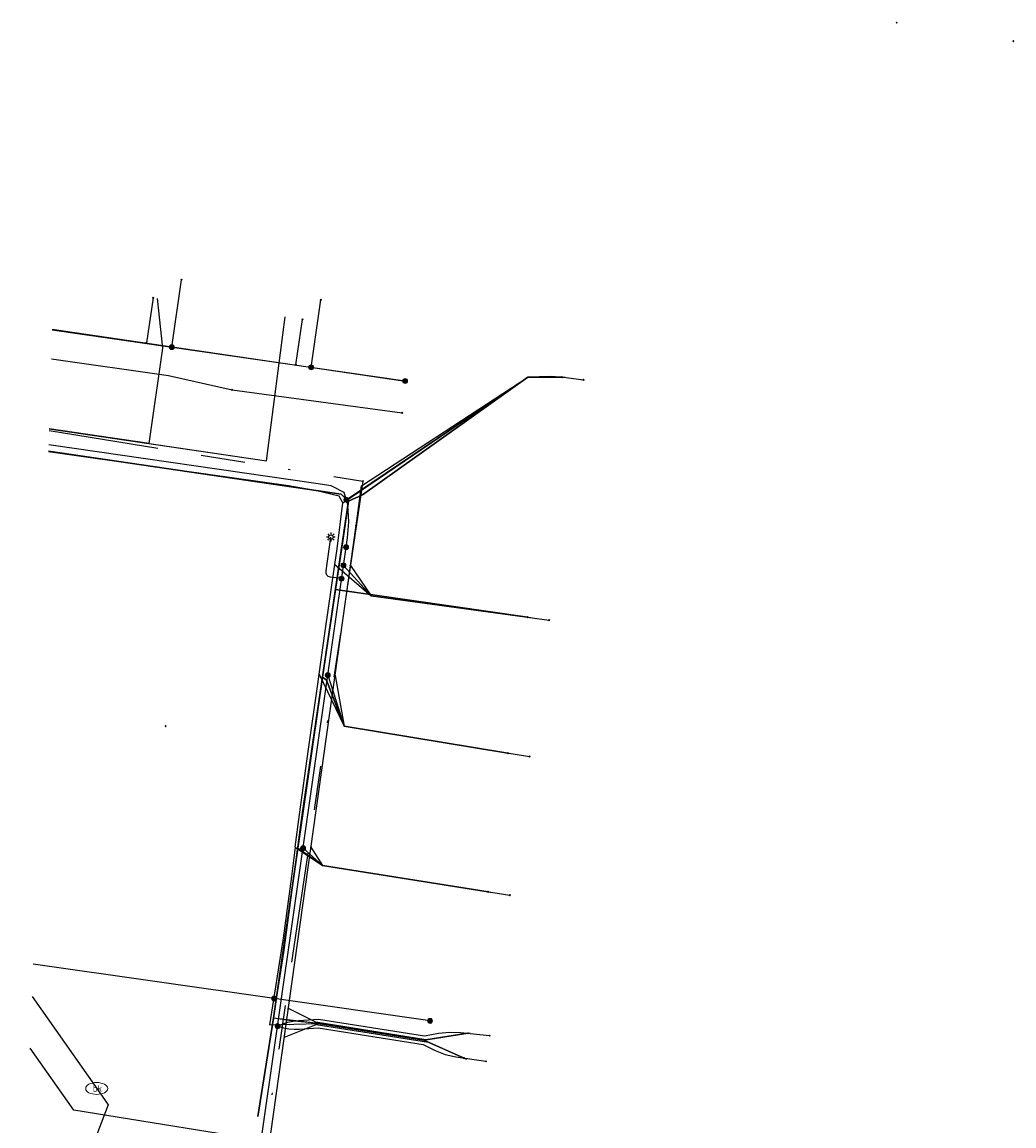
# Model space of a CAD drawing. Header units: metres. Extents: x 253430 to 254090, y 592748 to 593165.
# Tile 2 of 146: x 253430 to 253475, y 592800 to 592850. Entities that reach past the tile are written whole.
import ezdxf
from ezdxf.enums import TextEntityAlignment as Align
from ezdxf.lldxf.tags import DXFTag

# ---------------------------------------------------------------- set-up
doc = ezdxf.new("R2010")
doc.units = ezdxf.units.M
doc.linetypes.add('RI-OVERIG-SO', pattern=[17, 5, -2, 2, -2, 0, -2, 2, -2])
for name, color, linetype in [('B-WE-IE-MEUBILAIR-S', 7, 'Continuous'), ('B-WE-KL-DATA-G', 90, 'KL-DATA-SO'), ('B-WE-KL-DATA_DUCT-G', 90, 'Continuous'), ('B-WE-KL-DATA_KABELBED-G', 90, 'Continuous'), ('B-WE-KL-ET_LS-G', 190, 'KL-LS-SO'), ('B-WE-KL-ET_LS_HULPSTUK-S', 190, 'Continuous'), ('B-WE-KL-ET_LS_KABELBED-G', 190, 'Continuous'), ('B-WE-KL-GAS_LD_HULPSTUK-S', 50, 'Continuous'), ('B-WE-KL-WATER-G', 170, 'KL-WATER-SO'), ('B-WE-KL-WATER_HULPSTUK-S', 170, 'Continuous'), ('B-WE-RI-VRIJVERVAL-G', 210, 'RI-OVERIG-SO'), ('B-WE-RI-VRIJVERVAL_HULPSTUK-S', 210, 'Continuous'), ('V-WE-KL-GAS_LD-G', 50, 'V-KL-GAS_LD-SO'), ('V-WE-KL-WATER-G', 170, 'V-KL-WATER-SO'), ('V-WE-KL-WATER-S', 170, 'Continuous')]:
    doc.layers.add(name, color=color, linetype=linetype)
doc.styles.add('NLCS-ISO', font='txt')
doc.styles.get("Standard").update_dxf_attribs({"font": 'simplex.shx'})
tags = doc.linetypes.add('KL-DATA-SO', pattern='A,4,-1,[101,NLCS.SHX,S=0.5,R=0,X=0,Y=0],-1,4,-1,["D",Standard,S=1,R=0,X=-0.25,Y=-0.5],-1.5', length=12.5).pattern_tags.tags
tags[18] = DXFTag(74, 10)
tags = doc.linetypes.add('KL-LS-SO', pattern='A,4,-1,[103,NLCS.SHX,S=0.75,R=0,X=0,Y=0],-1,4,-1,["L",Standard,S=1,R=0,X=0,Y=-0.5],-2', length=13).pattern_tags.tags
tags[18] = DXFTag(74, 10)
doc.linetypes.add('KL-WATER-SO', pattern='A,7,-0.5,[168,NLCS.SHX,S=0.75,R=0,X=0.75,Y=0],-2', length=9.5)
tags = doc.linetypes.add('V-KL-GAS_LD-SO', pattern='A,2,[24,NLCS.SHX,S=0.5,R=0,X=0,Y=0],2,-1,[69,NLCS.SHX,S=0.5,R=0,X=0,Y=0],-1,2,[24,NLCS.SHX,S=0.5,R=0,X=0,Y=0],2,-1,["L",Standard,S=1,R=0,X=0.25,Y=-0.5],-2', length=13).pattern_tags.tags
tags[34] = DXFTag(74, 10)
doc.linetypes.add('V-KL-WATER-SO', pattern='A,3.5,[24,NLCS.SHX,S=0.5,R=0,X=0,Y=0],3.5,-0.5,[168,NLCS.SHX,S=0.75,R=0,X=0.75,Y=0],-2', length=9.5)

# ---------------------------------------------------------------- blocks, each defined once
blk = doc.blocks.new('SKL-WTB_HULP_OVERIG-SO')
at = {"color": 0, "linetype": 'ByBlock', "lineweight": 18}
for points in [[(-0.14, 0.14), (0.14, -0.14)], [(0.14, 0.14), (-0.14, -0.14)]]:
    blk.add_lwpolyline(points, dxfattribs=at)
at = {"color": 0, "linetype": 'ByBlock', "lineweight": 18, "style": 'NLCS-ISO', "flags": 1}
for tag, p in [('TYPE', (1.5, 0)), ('OMSCHRIJVING', (1.5, -3)), ('LABEL', (1.5, -1.5))]:
    blk.add_attdef(tag, p, '', height=1, dxfattribs=at)
blk = doc.blocks.new('SKL-WATER_BRANDKRAAN_BRANDPUT-SO')
at = {"color": 0, "linetype": 'ByBlock', "lineweight": 18}
blk.add_ellipse((0, 0), major_axis=(2.5, 0), ratio=0.54, dxfattribs=at)
at = {"color": 0, "linetype": 'ByBlock', "lineweight": 18, "style": 'NLCS-ISO'}
blk.add_text('bk', height=1.5, dxfattribs=at).set_placement((0.16, 0), align=Align.MIDDLE_CENTER)
blk = doc.blocks.new('SKL-WTB_HULP_MOF-SO')
at = {"linetype": 'ByBlock', "lineweight": 18}
h = blk.add_hatch(color=0, dxfattribs=at)
h.dxf.hatch_style = 1
h.paths.add_polyline_path([(-0.5625, 0, 1), (0.5625, 0, 1)])
at = {"color": 0, "linetype": 'ByBlock', "lineweight": 18}
blk.add_circle((0, 0), 0.5625, dxfattribs=at)
at = {"color": 0, "linetype": 'ByBlock', "lineweight": 18, "style": 'NLCS-ISO', "flags": 1}
for tag, p in [('TYPE', (1.5, 0)), ('OMSCHRIJVING', (1.5, -3)), ('LABEL', (1.5, -1.5))]:
    blk.add_attdef(tag, p, '', height=1, dxfattribs=at)
blk = doc.blocks.new('SIE-MEUBILAIR_PAAL_LICHTMAST-SO')
for points in [[(-0.62, 0), (-1, 0)], [(-0.71, 0.71), (-0.44, 0.44)], [(0, 1), (0, 0.62)], [(0.44, 0.44), (0.71, 0.71)], [(1, 0), (0.62, 0)], [(-0.71, -0.71), (-0.44, -0.44)], [(0, -0.62), (0, -1)], [(0.44, -0.44), (0.71, -0.71)]]:
    blk.add_lwpolyline(points)
blk.add_circle((0, 0), 0.5)
blk = doc.blocks.new('SRI-HULP_OVERIG-SO')
at = {"color": 0, "linetype": 'ByBlock', "lineweight": 18}
for points in [[(-0.14, 0.14), (0.14, -0.14)], [(0.14, 0.14), (-0.14, -0.14)]]:
    blk.add_lwpolyline(points, dxfattribs=at)
at = {"color": 0, "linetype": 'ByBlock', "lineweight": 18, "style": 'NLCS-ISO', "flags": 1}
for tag, p in [('TYPE', (1.5, 0)), ('OMSCHRIJVING', (1.5, -3)), ('LABEL', (1.5, -1.5))]:
    blk.add_attdef(tag, p, '', height=1, dxfattribs=at)

msp = doc.modelspace()

# ---------------------------------------------------------------- linework, layer by layer
at = {"layer": 'B-WE-KL-DATA-G'}
for points in [[(253431.591, 592831.309), (253436.126, 592830.64), (253436.75, 592834.977), (253436.504, 592837.236)], [(253431.591, 592831.309), (253441.468, 592829.852), (253442.31, 592836.398)], [(253431.56, 592830.289), (253444.862, 592828.332), (253445.196, 592828.035), (253445.193, 592828.013), (253445.827, 592828.313), (253453.346, 592833.659), (253454.898, 592833.66)], [(253444.931, 592827.95), (253453.346, 592833.659), (253455.048, 592833.661)], [(253444.931, 592827.95), (253453.346, 592833.659), (253455.048, 592833.661)], [(253436.344, 592829.583), (253431.559, 592830.256)], [(253436.344, 592829.583), (253431.559, 592830.256)], [(253450.614, 592803.832), (253448.612, 592803.52), (253443.817, 592804.276), (253442.586, 592804.393), (253441.782, 592804.521), (253442.258, 592807.505), (253443.092, 592813.766), (253445.196, 592828.035), (253444.862, 592828.332), (253431.56, 592830.289)], [(253431.56, 592830.289), (253444.862, 592828.332), (253445.196, 592828.035), (253443.092, 592813.766), (253442.89, 592812.247), (253443.461, 592811.826), (253444.004, 592811.461), (253451.536, 592810.264)], [(253431.56, 592830.289), (253444.862, 592828.332), (253445.196, 592828.035), (253444.014, 592820.02), (253444.199, 592819.877), (253444.99, 592817.793), (253452.441, 592816.568)], [(253431.56, 592830.289), (253444.862, 592828.332), (253445.196, 592828.035), (253444.602, 592824.004), (253445.449, 592823.879), (253453.328, 592822.747)], [(253450.452, 592802.703), (253448.612, 592803.52), (253443.817, 592804.276), (253442.586, 592804.393), (253441.782, 592804.521), (253442.258, 592807.505), (253443.092, 592813.766), (253445.196, 592828.035), (253444.862, 592828.332), (253431.56, 592830.289)], [(253442.461, 592828.722), (253436.344, 592829.583)], [(253442.461, 592828.722), (253436.344, 592829.583)], [(253444.931, 592827.95), (253444.775, 592828.246), (253443.753, 592828.493), (253442.461, 592828.722)], [(253444.931, 592827.95), (253444.775, 592828.246), (253443.753, 592828.493), (253442.461, 592828.722)], [(253444.578, 592825.145), (253444.681, 592825.858), (253444.931, 592827.95)], [(253444.578, 592825.145), (253444.681, 592825.858), (253444.931, 592827.95)], [(253443.86, 592820.151), (253444.138, 592822.114), (253444.578, 592825.145)], [(253443.86, 592820.151), (253444.138, 592822.114), (253444.578, 592825.145)], [(253444.578, 592825.145), (253446.224, 592823.711), (253453.463, 592822.729)], [(253444.578, 592825.145), (253446.224, 592823.711), (253453.463, 592822.729)], [(253442.769, 592812.292), (253442.964, 592813.781), (253443.377, 592816.75), (253443.796, 592819.702), (253443.86, 592820.151)], [(253442.769, 592812.292), (253442.964, 592813.781), (253443.377, 592816.75), (253443.796, 592819.702), (253443.86, 592820.151)], [(253443.86, 592820.151), (253444.991, 592817.793), (253452.567, 592816.547)], [(253443.86, 592820.151), (253444.991, 592817.793), (253452.567, 592816.547)], [(253442.769, 592812.292), (253442.596, 592810.967), (253442.228, 592808.154), (253441.597, 592804.216), (253443.817, 592804.276), (253448.612, 592803.52)], [(253442.769, 592812.292), (253442.596, 592810.967), (253442.228, 592808.154), (253441.597, 592804.216), (253443.817, 592804.276), (253448.612, 592803.52)], [(253442.769, 592812.292), (253444.004, 592811.461), (253451.652, 592810.246)], [(253442.769, 592812.292), (253444.004, 592811.461), (253451.652, 592810.246)], [(253448.612, 592803.52), (253450.725, 592803.849)], [(253448.612, 592803.52), (253450.725, 592803.849)], [(253448.612, 592803.52), (253450.553, 592802.658)], [(253448.612, 592803.52), (253450.553, 592802.658)]]:
    msp.add_lwpolyline(points, dxfattribs=at)
at = {"layer": 'B-WE-KL-DATA_DUCT-G'}
msp.add_lwpolyline([(253441.07, 592800.056), (253441.782, 592804.521), (253442.89, 592812.247), (253444.014, 592820.02), (253445.193, 592828.013), (253444.862, 592828.332), (253431.56, 592830.292)], dxfattribs=at)
at = {"layer": 'B-WE-KL-DATA_KABELBED-G'}
for points in [[(253436.126, 592830.64), (253436.75, 592834.977), (253436.504, 592837.236)], [(253436.126, 592830.64), (253441.468, 592829.852), (253442.31, 592836.398)], [(253454.898, 592833.66), (253453.346, 592833.659), (253445.827, 592828.313), (253445.193, 592828.013)], [(253436.126, 592830.64), (253431.591, 592831.309)], [(253431.56, 592830.292), (253444.862, 592828.332), (253445.193, 592828.013)], [(253445.193, 592828.013), (253444.931, 592826.238)], [(253444.93, 592826.23), (253444.602, 592824.004)], [(253444.602, 592824.004), (253444.014, 592820.02)], [(253453.328, 592822.747), (253444.602, 592824.004)], [(253444.014, 592820.02), (253442.89, 592812.247)], [(253452.441, 592816.568), (253444.99, 592817.793), (253444.199, 592819.877), (253444.014, 592820.02)], [(253442.89, 592812.247), (253441.782, 592804.521)], [(253451.536, 592810.264), (253444.004, 592811.461), (253442.89, 592812.247)], [(253441.782, 592804.521), (253441.07, 592800.056)], [(253448.612, 592803.52), (253443.817, 592804.276), (253441.782, 592804.521)], [(253450.614, 592803.832), (253448.612, 592803.52)], [(253450.452, 592802.703), (253448.612, 592803.52)], [(253440.799, 592797.921), (253441.073, 592798.935), (253440.293, 592799.106), (253432.7, 592800.337), (253430.724, 592803.151)]]:
    msp.add_lwpolyline(points, dxfattribs=at)
at = {"layer": 'B-WE-KL-ET_LS-G'}
for points in [[(253437.16, 592835.021), (253437.601, 592838.086)], [(253443.494, 592834.103), (253443.936, 592837.174)], [(253431.727, 592835.809), (253447.77, 592833.483)], [(253445.092, 592828.086), (253453.346, 592833.659), (253453.867, 592833.693), (253454.366, 592833.702), (253454.863, 592833.665), (253455.877, 592833.54)], [(253436.478, 592775.355), (253437.018, 592775.329), (253437.438, 592775.392), (253437.86, 592775.734), (253438.39, 592779.865), (253439.626, 592791.456), (253440.073, 592792.957), (253441.169, 592798.542), (253445.142, 592826.35), (253445.212, 592827.083), (253445.159, 592827.85), (253445, 592828.407), (253444.403, 592828.721), (253443.71, 592828.828), (253431.569, 592830.575)], [(253436.478, 592775.355), (253437.018, 592775.329), (253437.438, 592775.392), (253437.86, 592775.734), (253438.39, 592779.865), (253439.626, 592791.456), (253440.073, 592792.957), (253441.169, 592798.542), (253445.142, 592826.35), (253445.212, 592827.083), (253445.159, 592827.85), (253445, 592828.407), (253444.403, 592828.721), (253443.71, 592828.828), (253431.569, 592830.575)], [(253438.501, 592776.094), (253438.124, 592776.049), (253437.959, 592776.503), (253438.39, 592779.865), (253439.626, 592791.456), (253440.073, 592792.957), (253441.169, 592798.542), (253445.142, 592826.35), (253445.212, 592827.083), (253445.159, 592827.85), (253445, 592828.407), (253444.403, 592828.721), (253443.71, 592828.828), (253431.569, 592830.575)], [(253444.878, 592824.499), (253444.382, 592824.571), (253444.276, 592824.602), (253444.206, 592824.66), (253444.171, 592824.744), (253444.171, 592824.854), (253444.393, 592826.389)], [(253444.964, 592825.103), (253446.224, 592823.711), (253454.312, 592822.614)], [(253444.251, 592820.111), (253444.99, 592817.793), (253453.423, 592816.414)], [(253443.127, 592812.243), (253444.004, 592811.461), (253452.525, 592810.107)], [(253441.816, 592805.412), (253430.856, 592806.981)], [(253448.9, 592804.398), (253441.816, 592805.412)], [(253441.971, 592804.153), (253442.207, 592804.259), (253442.44, 592804.336), (253442.68, 592804.388), (253442.926, 592804.417), (253443.826, 592804.477), (253448.643, 592803.718), (253449.288, 592803.833), (253449.781, 592803.886), (253450.277, 592803.868), (253451.608, 592803.726)], [(253441.971, 592804.153), (253442.235, 592804.077), (253442.476, 592804.034), (253442.721, 592804.014), (253442.969, 592804.019), (253443.808, 592804.075), (253448.581, 592803.322), (253449.127, 592803.051), (253449.587, 592802.867), (253450.07, 592802.758), (253451.441, 592802.56)]]:
    msp.add_lwpolyline(points, dxfattribs=at)
at = {"layer": 'B-WE-KL-ET_LS_KABELBED-G'}
for points in [[(253431.727, 592835.809), (253447.77, 592833.483)], [(253439.626, 592791.456), (253440.073, 592792.957), (253441.169, 592798.542), (253445.142, 592826.35), (253445.212, 592827.083), (253445.159, 592827.85), (253445, 592828.407), (253444.403, 592828.721), (253443.71, 592828.828), (253431.569, 592830.575)]]:
    msp.add_lwpolyline(points, dxfattribs=at)
at = {"layer": 'B-WE-KL-WATER-G'}
for points in [[(253436.309, 592837.263), (253436.008, 592835.214)], [(253431.728, 592835.845), (253447.674, 592833.497)], [(253442.797, 592834.215), (253443.102, 592836.285)], [(253445.536, 592826.906), (253445.791, 592828.724), (253453.346, 592833.659), (253454.897, 592833.66)], [(253439.498, 592784.761), (253440.573, 592791.507), (253445.537, 592826.91)], [(253445.281, 592825.09), (253446.224, 592823.711), (253453.33, 592822.747)], [(253444.581, 592820.094), (253444.99, 592817.793), (253452.442, 592816.568)], [(253443.488, 592812.299), (253444.004, 592811.461), (253451.537, 592810.264)], [(253450.613, 592803.832), (253448.703, 592803.534), (253443.705, 592804.332), (253442.46, 592804.963)], [(253442.277, 592803.659), (253443.718, 592804.237), (253448.825, 592803.425), (253450.451, 592802.703)]]:
    msp.add_lwpolyline(points, dxfattribs=at)
at = {"layer": 'B-WE-RI-VRIJVERVAL-G'}
for points in [[(253431.588, 592831.232), (253445.85, 592828.93)], [(253445.85, 592828.93), (253439.14, 592783.7)]]:
    msp.add_lwpolyline(points, dxfattribs=at)
at = {"layer": 'V-WE-KL-GAS_LD-G'}
for points in [[(253431.687, 592834.493), (253437.014, 592833.726), (253439.898, 592833.079)], [(253439.898, 592833.079), (253447.634, 592832.032)]]:
    msp.add_lwpolyline(points, dxfattribs=at)
at = {"layer": 'V-WE-KL-WATER-G'}
for points in [[(253430.812, 592805.51), (253433.747, 592801.325)], [(253433.747, 592801.325), (253434.268, 592800.582), (253430.354, 592790.358)]]:
    msp.add_lwpolyline(points, dxfattribs=at)

# ---------------------------------------------------------------- block references
at = {"layer": 'B-WE-IE-MEUBILAIR-S', "xscale": 0.2, "yscale": 0.2, "zscale": 0.2}
msp.add_blockref('SIE-MEUBILAIR_PAAL_LICHTMAST-SO', (253444.393, 592826.389), dxfattribs=at)
at = {"layer": 'B-WE-KL-ET_LS_HULPSTUK-S', "xscale": 0.2, "yscale": 0.2, "zscale": 0.2}
for name, p in [('SKL-WTB_HULP_OVERIG-SO', (253437.601, 592838.086)), ('SKL-WTB_HULP_OVERIG-SO', (253443.936, 592837.174)), ('SKL-WTB_HULP_MOF-SO', (253437.16, 592835.021)), ('SKL-WTB_HULP_MOF-SO', (253443.494, 592834.103)), ('SKL-WTB_HULP_MOF-SO', (253447.77, 592833.483)), ('SKL-WTB_HULP_OVERIG-SO', (253455.877, 592833.54)), ('SKL-WTB_HULP_MOF-SO', (253445.092, 592828.086)), ('SKL-WTB_HULP_MOF-SO', (253445.082, 592825.931)), ('SKL-WTB_HULP_MOF-SO', (253444.964, 592825.103)), ('SKL-WTB_HULP_MOF-SO', (253444.878, 592824.499)), ('SKL-WTB_HULP_OVERIG-SO', (253454.312, 592822.614)), ('SKL-WTB_HULP_MOF-SO', (253444.251, 592820.111)), ('SKL-WTB_HULP_OVERIG-SO', (253453.423, 592816.414)), ('SKL-WTB_HULP_MOF-SO', (253443.127, 592812.243)), ('SKL-WTB_HULP_OVERIG-SO', (253452.525, 592810.107)), ('SKL-WTB_HULP_MOF-SO', (253441.816, 592805.412)), ('SKL-WTB_HULP_MOF-SO', (253441.971, 592804.153)), ('SKL-WTB_HULP_MOF-SO', (253448.9, 592804.398)), ('SKL-WTB_HULP_OVERIG-SO', (253451.608, 592803.726)), ('SKL-WTB_HULP_OVERIG-SO', (253451.441, 592802.56))]:
    msp.add_blockref(name, p, dxfattribs=at)
at = {"layer": 'B-WE-KL-GAS_LD_HULPSTUK-S', "xscale": 0.2, "yscale": 0.2, "zscale": 0.2}
for p in [(253439.898, 592833.079), (253447.634, 592832.032)]:
    msp.add_blockref('SKL-WTB_HULP_OVERIG-SO', p, dxfattribs=at)
at = {"layer": 'B-WE-KL-WATER_HULPSTUK-S', "xscale": 0.2, "yscale": 0.2, "zscale": 0.2}
for p in [(253436.309, 592837.263), (253443.102, 592836.285), (253436.008, 592835.214), (253442.797, 592834.215), (253447.674, 592833.497), (253454.897, 592833.66), (253445.536, 592826.906), (253445.537, 592826.91), (253445.281, 592825.09), (253453.33, 592822.747), (253444.581, 592820.094), (253452.442, 592816.568), (253443.488, 592812.299), (253451.537, 592810.264), (253442.46, 592804.963), (253450.613, 592803.832), (253442.277, 592803.659), (253450.451, 592802.703)]:
    msp.add_blockref('SKL-WTB_HULP_OVERIG-SO', p, dxfattribs=at)
at = {"layer": 'B-WE-RI-VRIJVERVAL_HULPSTUK-S', "xscale": 0.2, "yscale": 0.2, "zscale": 0.2}
for p in [(253470.11, 592849.768), (253475.414, 592848.925), (253445.853, 592828.927), (253436.883, 592817.798)]:
    msp.add_blockref('SRI-HULP_OVERIG-SO', p, dxfattribs=at)
at = {"layer": 'V-WE-KL-WATER-S', "xscale": 0.2, "yscale": 0.2, "zscale": 0.2}
msp.add_blockref('SKL-WATER_BRANDKRAAN_BRANDPUT-SO', (253433.747, 592801.325), dxfattribs=at)

doc.saveas('drawing.dxf')
